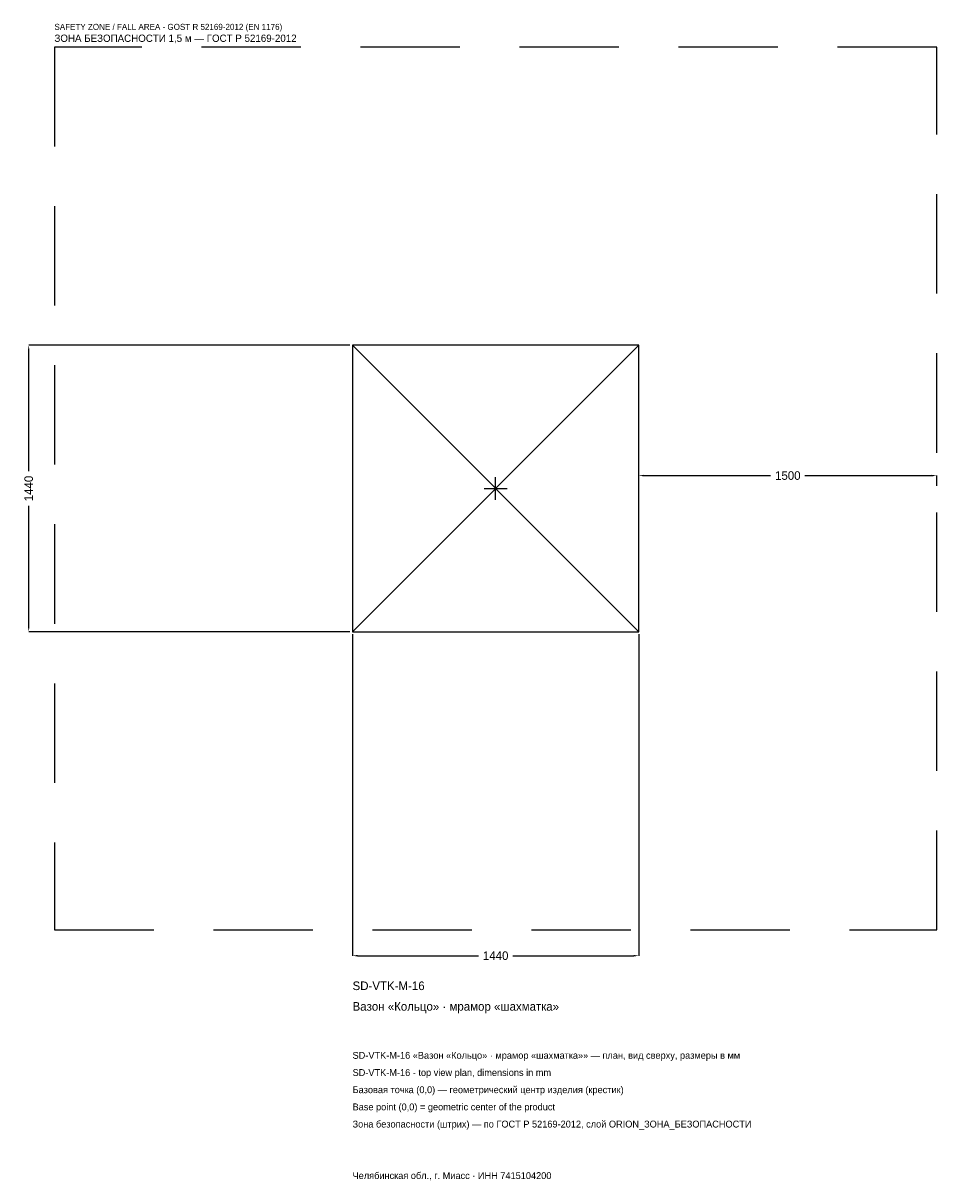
# Model space of a CAD drawing. Header units: metres. Extents: x -2378 to 2220, y -3482 to 2340.
import ezdxf

# ---------------------------------------------------------------- set-up
doc = ezdxf.new("R2010")
doc.units = ezdxf.units.M
doc.linetypes.add('DASHED', pattern=[800, 500, -300])
for name, color, linetype in [('ЗСК_ДАННЫЕ', 3, 'Continuous'), ('ЗСК_ЗОНА_БЕЗОПАСНОСТИ', 1, 'Continuous'), ('ЗСК_КОНТУР', 7, 'Continuous'), ('ЗСК_РАЗМЕРЫ', 8, 'Continuous')]:
    doc.layers.add(name, color=color, linetype=linetype)
doc.dimstyles.new('ORION', dxfattribs={"dimtxt": 43.2, "dimasz": 25.92, "dimexe": 1.25, "dimexo": 12.96, "dimtad": 1, "dimdec": 0, "dimcen": 2.5, "dimazin": 3, "dimtfac": 1, "dimtmove": 0, "dimatfit": 3})

# ---------------------------------------------------------------- blocks, each defined once
blk = doc.blocks.new('_CLOSEDFILLED')
at = {"color": 0, "linetype": 'BYBLOCK'}
blk.add_solid([(-1, 0.16), (0, 0), (-1, -0.16)], dxfattribs=at)
blk = doc.blocks.new('*D1')
for p, q in [((-720, -732.96), (-720, -2349.6)), ((720, -732.96), (720, -2349.6)), ((-694.08, -2349.6), (-86.4, -2349.6)), ((86.4, -2349.6), (694.08, -2349.6))]:
    blk.add_line(p, q)
at = {"layer": 'Defpoints'}
for p in [(-720, -720), (720, -720), (-720, -2349.6)]:
    blk.add_point(p, dxfattribs=at)
at = {"layer": 'ЗСК_РАЗМЕРЫ', "xscale": 25.919999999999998, "yscale": 25.919999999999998, "rotation": 180}
blk.add_blockref('_CLOSEDFILLED', (-720, -2349.6), dxfattribs=at)
at = {"layer": 'ЗСК_РАЗМЕРЫ', "xscale": 25.919999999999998, "yscale": 25.919999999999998}
blk.add_blockref('_CLOSEDFILLED', (720, -2349.6), dxfattribs=at)
at = {"layer": 'ЗСК_РАЗМЕРЫ', "insert": (0, -2349.6), "char_height": 43.2, "attachment_point": 5}
blk.add_mtext('1440', dxfattribs=at)
blk = doc.blocks.new('*D2')
for p, q in [((-732.96, 720), (-2349.6, 720)), ((-2349.6, 86.4), (-2349.6, 694.08)), ((-2349.6, -694.08), (-2349.6, -86.4)), ((-732.96, -720), (-2349.6, -720))]:
    blk.add_line(p, q)
at = {"layer": 'Defpoints'}
for p in [(-720, 720), (-2349.6, -720), (-720, -720)]:
    blk.add_point(p, dxfattribs=at)
at = {"layer": 'ЗСК_РАЗМЕРЫ', "xscale": 25.919999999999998, "yscale": 25.919999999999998}
for p, rotation in [((-2349.6, 720), 90), ((-2349.6, -720), 270)]:
    blk.add_blockref('_CLOSEDFILLED', p, dxfattribs=dict(at, rotation=rotation))
at = {"layer": 'ЗСК_РАЗМЕРЫ', "insert": (-2349.6, 0), "char_height": 43.2, "attachment_point": 5, "rotation": 90}
blk.add_mtext('1440', dxfattribs=at)
blk = doc.blocks.new('*D3')
for p, q in [((720, 12.96), (720, 64.8)), ((745.92, 64.8), (1383.6, 64.8)), ((1556.4, 64.8), (2194.08, 64.8)), ((2220, 12.96), (2220, 64.8))]:
    blk.add_line(p, q)
at = {"layer": 'Defpoints'}
for p in [(720, 64.8), (720, 0), (2220, 0)]:
    blk.add_point(p, dxfattribs=at)
at = {"layer": 'ЗСК_РАЗМЕРЫ', "xscale": 25.919999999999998, "yscale": 25.919999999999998, "rotation": 180}
blk.add_blockref('_CLOSEDFILLED', (720, 64.8), dxfattribs=at)
at = {"layer": 'ЗСК_РАЗМЕРЫ', "xscale": 25.919999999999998, "yscale": 25.919999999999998}
blk.add_blockref('_CLOSEDFILLED', (2220, 64.8), dxfattribs=at)
at = {"layer": 'ЗСК_РАЗМЕРЫ', "insert": (1470, 64.8), "char_height": 43.2, "attachment_point": 5}
blk.add_mtext('1500', dxfattribs=at)
blk = doc.blocks.new('ОРИОН SD-VTK-M-16 Вазон Кольцо · мрамор шахматка')
at = {"layer": 'ЗСК_ЗОНА_БЕЗОПАСНОСТИ', "linetype": 'DASHED'}
blk.add_lwpolyline([(-2220, -2220), (2220, -2220), (2220, 2220), (-2220, 2220)], close=True, dxfattribs=at)
at = {"layer": 'ЗСК_КОНТУР'}
for p, q in [((-720, -720), (720, 720)), ((-720, 720), (720, -720))]:
    blk.add_line(p, q, dxfattribs=at)
blk.add_lwpolyline([(-720, -720), (720, -720), (720, 720), (-720, 720)], close=True, dxfattribs=at)
at = {"layer": 'ЗСК_РАЗМЕРЫ'}
for p, q in [((-57.6, 0), (57.6, 0)), ((0, -57.6), (0, 57.6))]:
    blk.add_line(p, q, dxfattribs=at)
at = {"layer": 'ЗСК_ДАННЫЕ'}
for tag, p in [('АРТИКУЛ', (-720, -2522.4)), ('НАИМЕНОВАНИЕ', (-720, -2626.08))]:
    blk.add_attdef(tag, p, '', height=43.2, dxfattribs=at)
at = {"layer": 'ЗСК_ДАННЫЕ', "flags": 1}
for tag, p in [('ПРОИЗВОДИТЕЛЬ', (-720, -2729.76)), ('ТЕЛЕФОН', (-720, -2833.44)), ('САЙТ', (-720, -3040.8)), ('АДРЕС', (-720, -3144.48)), ('РЕКВИЗИТЫ', (-720, -3248.16)), ('ГАБАРИТЫ', (-720, -3351.84)), ('ЗОНА_БЕЗОПАСНОСТИ', (-720, -3455.52))]:
    blk.add_attdef(tag, p, '', height=43.2, dxfattribs=at)
at = {"layer": 'ЗСК_ЗОНА_БЕЗОПАСНОСТИ', "color": 1}
for s, height, p in [('SAFETY ZONE / FALL AREA - GOST R 52169-2012 (EN 1176)', 30.24, (-2220, 2306.4)), ('ЗОНА БЕЗОПАСНОСТИ 1,5 м — ГОСТ Р 52169-2012', 36.72, (-2220, 2245.92))]:
    blk.add_text(s, height=height, dxfattribs=at).set_placement(p)
at = {"layer": 'ЗСК_РАЗМЕРЫ'}
dim = blk.add_linear_dim(base=(-2349.6, -720), p1=(-720, -720), p2=(-720, 720), angle=90, dimstyle='ORION', dxfattribs=at)
dim.commit()
dim.dimension.update_dxf_attribs({"geometry": '*D2', "text_midpoint": (-2349.6, 0)})
for base, p1, p2, picture, middle in [((720, 64.8), (720, 0), (2220, 0), '*D3', (1470, 64.8)), ((-720, -2349.6), (-720, -720), (720, -720), '*D1', (0, -2349.6))]:
    dim = blk.add_linear_dim(base=base, p1=p1, p2=p2, dimstyle='ORION', dxfattribs=at)
    dim.commit()
    dim.dimension.update_dxf_attribs({"geometry": picture, "text_midpoint": middle})

msp = doc.modelspace()

# ---------------------------------------------------------------- block references
msp.add_blockref('ОРИОН SD-VTK-M-16 Вазон Кольцо · мрамор шахматка', (0, 0)).add_auto_attribs({'АРТИКУЛ': 'SD-VTK-M-16', 'НАИМЕНОВАНИЕ': 'Вазон «Кольцо» · мрамор «шахматка»'})

# ---------------------------------------------------------------- texts
at = {"layer": 'ЗСК_ДАННЫЕ', "color": 3}
for s, p in [('SD-VTK-M-16 «Вазон «Кольцо» · мрамор «шахматка»» — план, вид сверху, размеры в мм', (-720, -2868)), ('SD-VTK-M-16 - top view plan, dimensions in mm', (-720, -2954.4)), ('Челябинская обл., г. Миасс · ИНН 7415104200', (-720, -3472.8))]:
    msp.add_text(s, height=34.56, dxfattribs=at).set_placement(p)
at = {"layer": 'ЗСК_ДАННЫЕ', "color": 7}
for s, p in [('Базовая точка (0,0) — геометрический центр изделия (крестик)', (-720, -3040.8)), ('Base point (0,0) = geometric center of the product', (-720, -3127.2))]:
    msp.add_text(s, height=34.56, dxfattribs=at).set_placement(p)
at = {"layer": 'ЗСК_ДАННЫЕ', "color": 1}
msp.add_text('Зона безопасности (штрих) — по ГОСТ Р 52169-2012, слой ORION_ЗОНА_БЕЗОПАСНОСТИ', height=34.56, dxfattribs=at).set_placement((-720, -3213.6))

doc.saveas('drawing.dxf')
